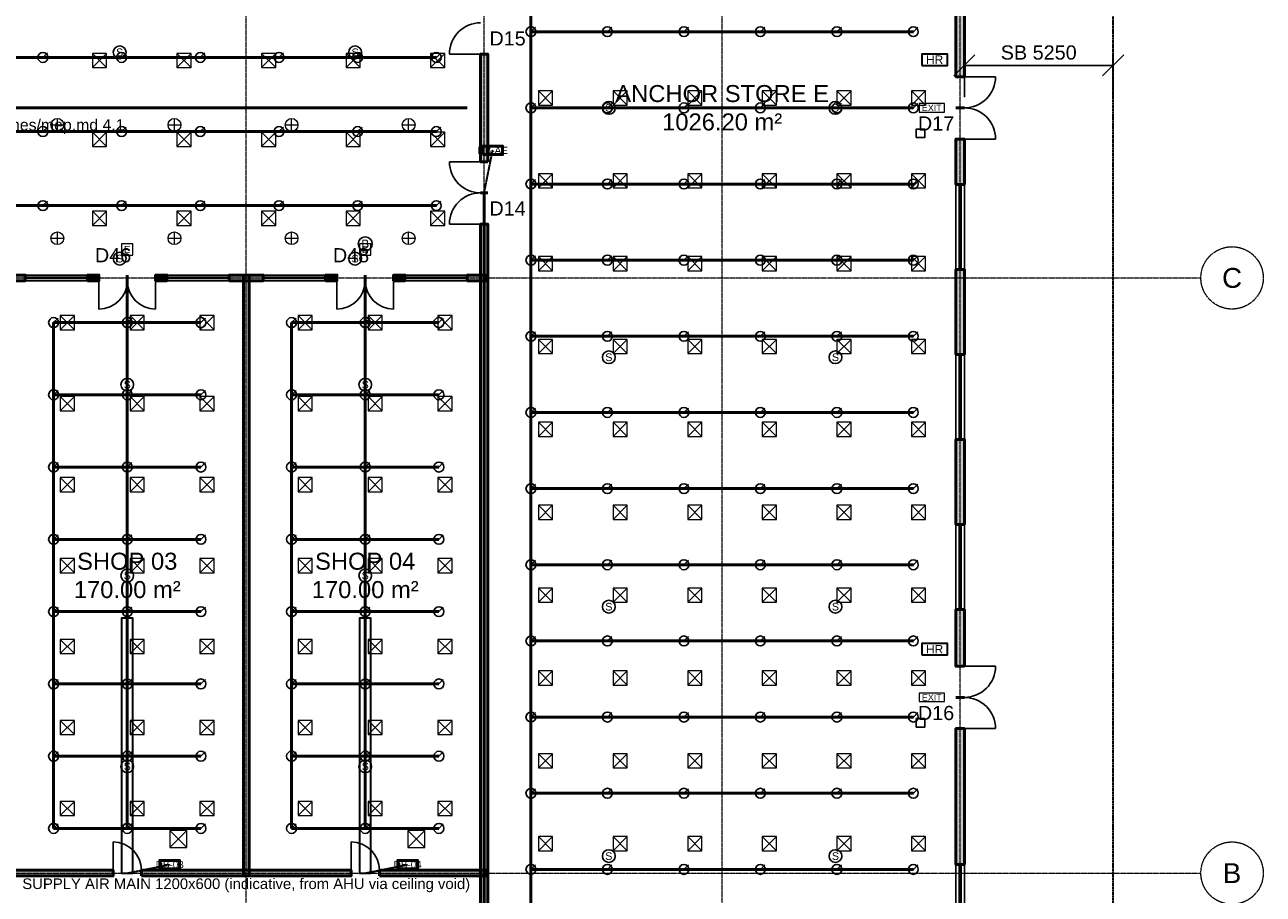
# Model space of a CAD drawing. Header units: millimetres. Extents: x -5300 to 125300, y -375 to 90375.
# Tile 9 of 10: x 81583 to 125300, y 19055 to 49731. Entities that reach past the tile are written whole.
import ezdxf
from ezdxf.enums import TextEntityAlignment as Align

# ---------------------------------------------------------------- set-up
doc = ezdxf.new("R2010")
doc.units = ezdxf.units.MM
for name, pattern in [('CENTER', [5.08, 3.175, -0.635, 0.635, -0.635]), ('DASHED', [1.524, 1.27, -0.254]), ('PHANTOM', [6.35, 3.175, -0.635, 0.635, -0.635, 0.635, -0.635])]:
    doc.linetypes.add(name, pattern=pattern)
for name, color, linetype, lineweight in [('A-EF_25_10-H-WallsHatch', 8, 'Continuous', 9), ('A-EF_25_10-M-Walls', 7, 'Continuous', 50), ('A-EF_25_30-M-Doors', 2, 'Continuous', 25), ('A-EF_25_30-M-Windows', 4, 'Continuous', 25), ('A-SL-T-SpaceNames', 7, 'Continuous', 18), ('A-ZZ-D-Dimensions', 1, 'Continuous', 18), ('A-ZZ-T-OpeningTags', 7, 'Continuous', 18), ('C-ZZ-M-SiteBoundary', 1, 'PHANTOM', 35), ('E-ANNO-TEXT', 52, 'Continuous', 18), ('E-DB', 6, 'Continuous', 50), ('E-FALM', 230, 'Continuous', 25), ('E-LITE', 2, 'Continuous', 18), ('E-LITE-EMER', 40, 'Continuous', 18), ('E-TRAY', 210, 'DASHED', 35), ('FP-ANNO-TEXT', 14, 'Continuous', 18), ('FP-HOSE', 20, 'Continuous', 35), ('FP-SPRK-HEAD', 1, 'Continuous', 25), ('FP-SPRK-PIPE', 12, 'Continuous', 50), ('M-ANNO-TEXT', 150, 'Continuous', 18), ('M-HVAC-RCG', 3, 'Continuous', 18), ('M-HVAC-SAD', 5, 'Continuous', 35), ('M-HVAC-SCD', 4, 'Continuous', 18), ('S-ZZ-M-Grid', 1, 'CENTER', 13)]:
    doc.layers.add(name, color=color, linetype=linetype, lineweight=lineweight)
doc.styles.add('UK-ARIAL', font='arial.ttf')
doc.dimstyles.new('UK-100', dxfattribs={"dimscale": 250, "dimtxt": 2, "dimasz": 1.5, "dimexe": 1.5, "dimexo": 1.5, "dimgap": 0.8, "dimtad": 1, "dimdec": 0, "dimdsep": 46, "dimtxsty": 'UK-ARIAL', "dimtsz": 1.5, "dimcen": 2.5, "dimclrd": 256, "dimclre": 256, "dimclrt": 256, "dimazin": 3, "dimtfac": 1, "dimtmove": 0, "dimatfit": 3})

msp = doc.modelspace()

# ---------------------------------------------------------------- hatches: boundary and pattern name
at = {"layer": 'A-EF_25_10-H-WallsHatch'}
for points in [[(114750, 47900), (114750, 53100), (114450, 53100), (114450, 47900)], [(97925, 44900), (97925, 48700), (97675, 48700), (97675, 44900)], [(114750, 44100), (114750, 45700), (114450, 45700), (114450, 44100)], [(97925, 15475), (97925, 42700), (97675, 42700), (97675, 15475)], [(114750, 38100), (114750, 41100), (114450, 41100), (114450, 38100)], [(80900, 40700), (81600, 40700), (81600, 40900), (80900, 40900)], [(83800, 40700), (84200, 40700), (84200, 40900), (83800, 40900)], [(86200, 40700), (86600, 40700), (86600, 40900), (86200, 40900)], [(88800, 40700), (90000, 40700), (90000, 40900), (88800, 40900)], [(89500, 19700), (89500, 40900), (89300, 40900), (89300, 19700)], [(92200, 40700), (92600, 40700), (92600, 40900), (92200, 40900)], [(94600, 40700), (95000, 40700), (95000, 40900), (94600, 40900)], [(97200, 40700), (97900, 40700), (97900, 40900), (97200, 40900)], [(114750, 32100), (114750, 35100), (114450, 35100), (114450, 32100)], [(114750, 27100), (114750, 29100), (114450, 29100), (114450, 27100)], [(114750, 20100), (114750, 24900), (114450, 24900), (114450, 20100)], [(80900, 19700), (84700, 19700), (84700, 19900), (80900, 19900)], [(85700, 19700), (93100, 19700), (93100, 19900), (85700, 19900)], [(94100, 19700), (97900, 19700), (97900, 19900), (94100, 19900)]]:
    msp.add_hatch(color=256, dxfattribs=at).paths.add_polyline_path(points)

# ---------------------------------------------------------------- linework, layer by layer
at = {"layer": 'A-EF_25_10-M-Walls'}
for p, q in [((97925, 48700), (97675, 48700)), ((114750, 47900), (114450, 47900)), ((114750, 46800), (114450, 46800)), ((114750, 46800), (114450, 46800)), ((114750, 45700), (114450, 45700)), ((97925, 44900), (97675, 44900)), ((97925, 43800), (97675, 43800)), ((97925, 43800), (97675, 43800)), ((114750, 44100), (114450, 44100)), ((97925, 42700), (97675, 42700)), ((114750, 41100), (114450, 41100)), ((81600, 40700), (81600, 40900)), ((83800, 40700), (83800, 40900)), ((84200, 40700), (84200, 40900)), ((85200, 40700), (85200, 40900)), ((85200, 40700), (85200, 40900)), ((86200, 40700), (86200, 40900)), ((86600, 40700), (86600, 40900)), ((88800, 40700), (88800, 40900)), ((90000, 40700), (90000, 40900)), ((92200, 40700), (92200, 40900)), ((92600, 40700), (92600, 40900)), ((93600, 40700), (93600, 40900)), ((93600, 40700), (93600, 40900)), ((94600, 40700), (94600, 40900)), ((95000, 40700), (95000, 40900)), ((97200, 40700), (97200, 40900)), ((114750, 38100), (114450, 38100)), ((114750, 35100), (114450, 35100)), ((114750, 32100), (114450, 32100)), ((114750, 29100), (114450, 29100)), ((114750, 27100), (114450, 27100)), ((114750, 26000), (114450, 26000)), ((114750, 26000), (114450, 26000)), ((114750, 24900), (114450, 24900)), ((84700, 19700), (84700, 19900)), ((85700, 19700), (85700, 19900)), ((93100, 19700), (93100, 19900)), ((94100, 19700), (94100, 19900)), ((114750, 20100), (114450, 20100))]:
    msp.add_line(p, q, dxfattribs=at)
for points in [[(114750, 47900), (114750, 53100), (114450, 53100), (114450, 47900)], [(97925, 44900), (97925, 48700), (97675, 48700), (97675, 44900)], [(114750, 44100), (114750, 45700), (114450, 45700), (114450, 44100)], [(97925, 15475), (97925, 42700), (97675, 42700), (97675, 15475)], [(114750, 38100), (114750, 41100), (114450, 41100), (114450, 38100)], [(80900, 40700), (81600, 40700), (81600, 40900), (80900, 40900)], [(83800, 40700), (84200, 40700), (84200, 40900), (83800, 40900)], [(86200, 40700), (86600, 40700), (86600, 40900), (86200, 40900)], [(88800, 40700), (90000, 40700), (90000, 40900), (88800, 40900)], [(89500, 19700), (89500, 40900), (89300, 40900), (89300, 19700)], [(92200, 40700), (92600, 40700), (92600, 40900), (92200, 40900)], [(94600, 40700), (95000, 40700), (95000, 40900), (94600, 40900)], [(97200, 40700), (97900, 40700), (97900, 40900), (97200, 40900)], [(114750, 32100), (114750, 35100), (114450, 35100), (114450, 32100)], [(114750, 27100), (114750, 29100), (114450, 29100), (114450, 27100)], [(114750, 20100), (114750, 24900), (114450, 24900), (114450, 20100)], [(80900, 19700), (84700, 19700), (84700, 19900), (80900, 19900)], [(85700, 19700), (93100, 19700), (93100, 19900), (85700, 19900)], [(94100, 19700), (97900, 19700), (97900, 19900), (94100, 19900)]]:
    msp.add_lwpolyline(points, close=True, dxfattribs=at)
at = {"layer": 'A-EF_25_30-M-Doors'}
for p, q in [((97675, 48700), (96575, 48700)), ((114750, 47900), (115850, 47900)), ((114750, 45700), (115850, 45700)), ((97675, 44900), (96575, 44900)), ((97675, 42700), (96575, 42700)), ((84200, 40700), (84200, 39700)), ((86200, 40700), (86200, 39700)), ((92600, 40700), (92600, 39700)), ((94600, 40700), (94600, 39700)), ((114750, 27100), (115850, 27100)), ((114750, 24900), (115850, 24900)), ((84700, 19900), (84700, 20900)), ((93100, 19900), (93100, 20900))]:
    msp.add_line(p, q, dxfattribs=at)
for centre, radius, start, end in [((97675, 48700), 1100, 90, 180), ((114750, 47900), 1100, -90, 0), ((114750, 45700), 1100, 0, 90), ((97675, 44900), 1100, 180, -90), ((97675, 42700), 1100, 90, 180), ((84200, 40700), 1000, -90, 0), ((86200, 40700), 1000, 180, -90), ((92600, 40700), 1000, -90, 0), ((94600, 40700), 1000, 180, -90), ((114750, 27100), 1100, -90, 0), ((114750, 24900), 1100, 0, 90), ((84700, 19900), 1000, 0, 90), ((93100, 19900), 1000, 0, 90)]:
    msp.add_arc(centre, radius, start, end, dxfattribs=at)
at = {"layer": 'A-EF_25_30-M-Windows'}
for p, q in [((114450, 41100), (114450, 44100)), ((114562.5, 41100), (114562.5, 44100)), ((114637.5, 41100), (114637.5, 44100)), ((114750, 41100), (114750, 44100)), ((81600, 40900), (83800, 40900)), ((81600, 40825), (83800, 40825)), ((81600, 40775), (83800, 40775)), ((81600, 40700), (83800, 40700)), ((86600, 40900), (88800, 40900)), ((86600, 40825), (88800, 40825)), ((86600, 40775), (88800, 40775)), ((86600, 40700), (88800, 40700)), ((90000, 40900), (92200, 40900)), ((90000, 40825), (92200, 40825)), ((90000, 40775), (92200, 40775)), ((90000, 40700), (92200, 40700)), ((95000, 40900), (97200, 40900)), ((95000, 40825), (97200, 40825)), ((95000, 40775), (97200, 40775)), ((95000, 40700), (97200, 40700)), ((114450, 35100), (114450, 38100)), ((114562.5, 35100), (114562.5, 38100)), ((114637.5, 35100), (114637.5, 38100)), ((114750, 35100), (114750, 38100)), ((114450, 29100), (114450, 32100)), ((114562.5, 29100), (114562.5, 32100)), ((114637.5, 29100), (114637.5, 32100)), ((114750, 29100), (114750, 32100)), ((114450, 17100), (114450, 20100)), ((114562.5, 17100), (114562.5, 20100)), ((114637.5, 17100), (114637.5, 20100)), ((114750, 17100), (114750, 20100))]:
    msp.add_line(p, q, dxfattribs=at)
at = {"layer": 'C-ZZ-M-SiteBoundary'}
msp.add_lwpolyline([(0, 0), (120000, 0), (120000, 90000), (0, 90000)], close=True, dxfattribs=at)
at = {"layer": 'E-DB'}
for points in [[(97750, 45150), (98450, 45150), (98450, 45450), (97750, 45450)], [(86350, 19950), (87050, 19950), (87050, 20250), (86350, 20250)], [(94750, 19950), (95450, 19950), (95450, 20250), (94750, 20250)]]:
    msp.add_lwpolyline(points, close=True, dxfattribs=at)
at = {"layer": 'E-FALM'}
for points in [[(113050, 45750), (113350, 45750), (113350, 46050), (113050, 46050)], [(113050, 24950), (113350, 24950), (113350, 25250), (113050, 25250)]]:
    msp.add_lwpolyline(points, close=True, dxfattribs=at)
for centre, radius in [((84933.3, 48760), 225), ((93244.4, 48760), 225), ((102200, 46800), 225), ((110200, 46800), 225), ((93600, 42000), 250), ((84933.3, 41480), 225), ((93244.4, 41480), 225), ((102200, 38000), 225), ((110200, 38000), 225), ((85200, 37033.3), 225), ((93600, 37033.3), 225), ((85200, 30300), 225), ((93600, 30300), 225), ((102200, 29200), 225), ((110200, 29200), 225), ((85200, 23566.7), 225), ((93600, 23566.7), 225), ((102200, 20400), 225), ((110200, 20400), 225)]:
    msp.add_circle(centre, radius, dxfattribs=at)
at = {"layer": 'E-LITE'}
for p, q in [((82733.3, 45975), (82733.3, 46425)), ((86866.7, 45975), (86866.7, 46425)), ((91000, 45975), (91000, 46425)), ((95133.3, 45975), (95133.3, 46425)), ((82508.3, 46200), (82958.3, 46200)), ((86641.7, 46200), (87091.7, 46200)), ((90775, 46200), (91225, 46200)), ((94908.3, 46200), (95358.3, 46200)), ((82733.3, 41975), (82733.3, 42425)), ((86866.7, 41975), (86866.7, 42425)), ((91000, 41975), (91000, 42425)), ((95133.3, 41975), (95133.3, 42425)), ((82508.3, 42200), (82958.3, 42200)), ((86641.7, 42200), (87091.7, 42200)), ((90775, 42200), (91225, 42200)), ((94908.3, 42200), (95358.3, 42200))]:
    msp.add_line(p, q, dxfattribs=at)
at = {"layer": 'E-LITE', "const_width": 100}
for points in [[(82500, 19700), (83700, 19700)], [(86700, 19700), (87900, 19700)], [(90900, 19700), (92100, 19700)], [(95100, 19700), (96300, 19700)]]:
    msp.add_lwpolyline(points, dxfattribs=at)
at = {"layer": 'E-LITE'}
for centre in [(82733.3, 46200), (86866.7, 46200), (91000, 46200), (95133.3, 46200), (82733.3, 42200), (86866.7, 42200), (91000, 42200), (95133.3, 42200)]:
    msp.add_circle(centre, 225, dxfattribs=at)
at = {"layer": 'E-LITE-EMER'}
for points in [[(113150, 46650), (114050, 46650), (114050, 46950), (113150, 46950)], [(85000, 41600), (85400, 41600), (85400, 42000), (85000, 42000)], [(93400, 41600), (93800, 41600), (93800, 42000), (93400, 42000)], [(113150, 25850), (114050, 25850), (114050, 26150), (113150, 26150)]]:
    msp.add_lwpolyline(points, close=True, dxfattribs=at)
at = {"layer": 'E-TRAY'}
for p, q in [((97800, 43800), (98100, 45300)), ((85200, 19800), (86700, 20100)), ((93600, 19800), (95100, 20100))]:
    msp.add_line(p, q, dxfattribs=at)
at = {"layer": 'FP-HOSE'}
for points in [[(113250, 48300), (114150, 48300), (114150, 48700), (113250, 48700)], [(113250, 27500), (114150, 27500), (114150, 27900), (113250, 27900)]]:
    msp.add_lwpolyline(points, close=True, dxfattribs=at)
at = {"layer": 'FP-SPRK-HEAD'}
for p, q in [((99450, 49487), (99607.5, 49644.5)), ((102150, 49487), (102307.5, 49644.5)), ((104850, 49487), (105007.5, 49644.5)), ((107550, 49487), (107707.5, 49644.5)), ((110250, 49487), (110407.5, 49644.5)), ((112950, 49487), (113107.5, 49644.5)), ((82222.2, 48578.6), (82379.7, 48736.1)), ((85000, 48578.6), (85157.5, 48736.1)), ((87777.8, 48578.6), (87935.3, 48736.1)), ((90555.6, 48578.6), (90713.1, 48736.1)), ((93333.3, 48578.6), (93490.8, 48736.1)), ((96111.1, 48578.6), (96268.6, 48736.1)), ((99450, 46800), (99607.5, 46957.5)), ((102150, 46800), (102307.5, 46957.5)), ((104850, 46800), (105007.5, 46957.5)), ((107550, 46800), (107707.5, 46957.5)), ((110250, 46800), (110407.5, 46957.5)), ((112950, 46800), (113107.5, 46957.5)), ((82222.2, 45964.3), (82379.7, 46121.8)), ((85000, 45964.3), (85157.5, 46121.8)), ((87777.8, 45964.3), (87935.3, 46121.8)), ((90555.6, 45964.3), (90713.1, 46121.8)), ((93333.3, 45964.3), (93490.8, 46121.8)), ((96111.1, 45964.3), (96268.6, 46121.8)), ((99450, 44113), (99607.5, 44270.5)), ((102150, 44113), (102307.5, 44270.5)), ((104850, 44113), (105007.5, 44270.5)), ((107550, 44113), (107707.5, 44270.5)), ((110250, 44113), (110407.5, 44270.5)), ((112950, 44113), (113107.5, 44270.5)), ((82222.2, 43350), (82379.7, 43507.5)), ((85000, 43350), (85157.5, 43507.5)), ((87777.8, 43350), (87935.3, 43507.5)), ((90555.6, 43350), (90713.1, 43507.5)), ((93333.3, 43350), (93490.8, 43507.5)), ((96111.1, 43350), (96268.6, 43507.5)), ((99450, 41426.1), (99607.5, 41583.6)), ((102150, 41426.1), (102307.5, 41583.6)), ((104850, 41426.1), (105007.5, 41583.6)), ((107550, 41426.1), (107707.5, 41583.6)), ((110250, 41426.1), (110407.5, 41583.6)), ((112950, 41426.1), (113107.5, 41583.6)), ((82600, 39225), (82757.5, 39382.5)), ((85200, 39225), (85357.5, 39382.5)), ((87800, 39225), (87957.5, 39382.5)), ((91000, 39225), (91157.5, 39382.5)), ((93600, 39225), (93757.5, 39382.5)), ((96200, 39225), (96357.5, 39382.5)), ((99450, 38739.1), (99607.5, 38896.6)), ((102150, 38739.1), (102307.5, 38896.6)), ((104850, 38739.1), (105007.5, 38896.6)), ((107550, 38739.1), (107707.5, 38896.6)), ((110250, 38739.1), (110407.5, 38896.6)), ((112950, 38739.1), (113107.5, 38896.6)), ((82600, 36675), (82757.5, 36832.5)), ((85200, 36675), (85357.5, 36832.5)), ((87800, 36675), (87957.5, 36832.5)), ((91000, 36675), (91157.5, 36832.5)), ((93600, 36675), (93757.5, 36832.5)), ((96200, 36675), (96357.5, 36832.5)), ((99450, 36052.2), (99607.5, 36209.7)), ((102150, 36052.2), (102307.5, 36209.7)), ((104850, 36052.2), (105007.5, 36209.7)), ((107550, 36052.2), (107707.5, 36209.7)), ((110250, 36052.2), (110407.5, 36209.7)), ((112950, 36052.2), (113107.5, 36209.7)), ((82600, 34125), (82757.5, 34282.5)), ((85200, 34125), (85357.5, 34282.5)), ((87800, 34125), (87957.5, 34282.5)), ((91000, 34125), (91157.5, 34282.5)), ((93600, 34125), (93757.5, 34282.5)), ((96200, 34125), (96357.5, 34282.5)), ((99450, 33365.2), (99607.5, 33522.7)), ((102150, 33365.2), (102307.5, 33522.7)), ((104850, 33365.2), (105007.5, 33522.7)), ((107550, 33365.2), (107707.5, 33522.7)), ((110250, 33365.2), (110407.5, 33522.7)), ((112950, 33365.2), (113107.5, 33522.7)), ((82600, 31575), (82757.5, 31732.5)), ((85200, 31575), (85357.5, 31732.5)), ((87800, 31575), (87957.5, 31732.5)), ((91000, 31575), (91157.5, 31732.5)), ((93600, 31575), (93757.5, 31732.5)), ((96200, 31575), (96357.5, 31732.5)), ((99450, 30678.3), (99607.5, 30835.8)), ((102150, 30678.3), (102307.5, 30835.8)), ((104850, 30678.3), (105007.5, 30835.8)), ((107550, 30678.3), (107707.5, 30835.8)), ((110250, 30678.3), (110407.5, 30835.8)), ((112950, 30678.3), (113107.5, 30835.8)), ((82600, 29025), (82757.5, 29182.5)), ((85200, 29025), (85357.5, 29182.5)), ((87800, 29025), (87957.5, 29182.5)), ((91000, 29025), (91157.5, 29182.5)), ((93600, 29025), (93757.5, 29182.5)), ((96200, 29025), (96357.5, 29182.5)), ((99450, 27991.3), (99607.5, 28148.8)), ((102150, 27991.3), (102307.5, 28148.8)), ((104850, 27991.3), (105007.5, 28148.8)), ((107550, 27991.3), (107707.5, 28148.8)), ((110250, 27991.3), (110407.5, 28148.8)), ((112950, 27991.3), (113107.5, 28148.8)), ((82600, 26475), (82757.5, 26632.5)), ((85200, 26475), (85357.5, 26632.5)), ((87800, 26475), (87957.5, 26632.5)), ((91000, 26475), (91157.5, 26632.5)), ((93600, 26475), (93757.5, 26632.5)), ((96200, 26475), (96357.5, 26632.5)), ((99450, 25304.3), (99607.5, 25461.8)), ((102150, 25304.3), (102307.5, 25461.8)), ((104850, 25304.3), (105007.5, 25461.8)), ((107550, 25304.3), (107707.5, 25461.8)), ((110250, 25304.3), (110407.5, 25461.8)), ((112950, 25304.3), (113107.5, 25461.8)), ((82600, 23925), (82757.5, 24082.5)), ((85200, 23925), (85357.5, 24082.5)), ((87800, 23925), (87957.5, 24082.5)), ((91000, 23925), (91157.5, 24082.5)), ((93600, 23925), (93757.5, 24082.5)), ((96200, 23925), (96357.5, 24082.5)), ((99450, 22617.4), (99607.5, 22774.9)), ((102150, 22617.4), (102307.5, 22774.9)), ((104850, 22617.4), (105007.5, 22774.9)), ((107550, 22617.4), (107707.5, 22774.9)), ((110250, 22617.4), (110407.5, 22774.9)), ((112950, 22617.4), (113107.5, 22774.9)), ((82600, 21375), (82757.5, 21532.5)), ((85200, 21375), (85357.5, 21532.5)), ((87800, 21375), (87957.5, 21532.5)), ((91000, 21375), (91157.5, 21532.5)), ((93600, 21375), (93757.5, 21532.5)), ((96200, 21375), (96357.5, 21532.5)), ((99450, 19930.4), (99607.5, 20087.9)), ((102150, 19930.4), (102307.5, 20087.9)), ((104850, 19930.4), (105007.5, 20087.9)), ((107550, 19930.4), (107707.5, 20087.9)), ((110250, 19930.4), (110407.5, 20087.9)), ((112950, 19930.4), (113107.5, 20087.9))]:
    msp.add_line(p, q, dxfattribs=at)
for centre in [(99450, 49487), (102150, 49487), (104850, 49487), (107550, 49487), (110250, 49487), (112950, 49487), (82222.2, 48578.6), (85000, 48578.6), (87777.8, 48578.6), (90555.6, 48578.6), (93333.3, 48578.6), (96111.1, 48578.6), (99450, 46800), (102150, 46800), (104850, 46800), (107550, 46800), (110250, 46800), (112950, 46800), (82222.2, 45964.3), (85000, 45964.3), (87777.8, 45964.3), (90555.6, 45964.3), (93333.3, 45964.3), (96111.1, 45964.3), (99450, 44113), (102150, 44113), (104850, 44113), (107550, 44113), (110250, 44113), (112950, 44113), (82222.2, 43350), (85000, 43350), (87777.8, 43350), (90555.6, 43350), (93333.3, 43350), (96111.1, 43350), (99450, 41426.1), (102150, 41426.1), (104850, 41426.1), (107550, 41426.1), (110250, 41426.1), (112950, 41426.1), (82600, 39225), (85200, 39225), (87800, 39225), (91000, 39225), (93600, 39225), (96200, 39225), (99450, 38739.1), (102150, 38739.1), (104850, 38739.1), (107550, 38739.1), (110250, 38739.1), (112950, 38739.1), (82600, 36675), (85200, 36675), (87800, 36675), (91000, 36675), (93600, 36675), (96200, 36675), (99450, 36052.2), (102150, 36052.2), (104850, 36052.2), (107550, 36052.2), (110250, 36052.2), (112950, 36052.2), (82600, 34125), (85200, 34125), (87800, 34125), (91000, 34125), (93600, 34125), (96200, 34125), (99450, 33365.2), (102150, 33365.2), (104850, 33365.2), (107550, 33365.2), (110250, 33365.2), (112950, 33365.2), (82600, 31575), (85200, 31575), (87800, 31575), (91000, 31575), (93600, 31575), (96200, 31575), (99450, 30678.3), (102150, 30678.3), (104850, 30678.3), (107550, 30678.3), (110250, 30678.3), (112950, 30678.3), (82600, 29025), (85200, 29025), (87800, 29025), (91000, 29025), (93600, 29025), (96200, 29025), (99450, 27991.3), (102150, 27991.3), (104850, 27991.3), (107550, 27991.3), (110250, 27991.3), (112950, 27991.3), (82600, 26475), (85200, 26475), (87800, 26475), (91000, 26475), (93600, 26475), (96200, 26475), (99450, 25304.3), (102150, 25304.3), (104850, 25304.3), (107550, 25304.3), (110250, 25304.3), (112950, 25304.3), (82600, 23925), (85200, 23925), (87800, 23925), (91000, 23925), (93600, 23925), (96200, 23925), (99450, 22617.4), (102150, 22617.4), (104850, 22617.4), (107550, 22617.4), (110250, 22617.4), (112950, 22617.4), (82600, 21375), (85200, 21375), (87800, 21375), (91000, 21375), (93600, 21375), (96200, 21375), (99450, 19930.4), (102150, 19930.4), (104850, 19930.4), (107550, 19930.4), (110250, 19930.4), (112950, 19930.4)]:
    msp.add_circle(centre, 175, dxfattribs=at)
at = {"layer": 'FP-SPRK-PIPE'}
for p, q in [((99450, 49487), (99450, 52173.9)), ((99450, 49487), (102150, 49487)), ((99450, 46800), (99450, 49487)), ((102150, 49487), (104850, 49487)), ((104850, 49487), (107550, 49487)), ((107550, 49487), (110250, 49487)), ((110250, 49487), (112950, 49487)), ((79444.4, 48578.6), (82222.2, 48578.6)), ((82222.2, 48578.6), (85000, 48578.6)), ((85000, 48578.6), (87777.8, 48578.6)), ((87777.8, 48578.6), (90555.6, 48578.6)), ((90555.6, 48578.6), (93333.3, 48578.6)), ((93333.3, 48578.6), (96111.1, 48578.6)), ((22800, 46800), (97200, 46800)), ((99450, 46800), (102150, 46800)), ((99450, 44113), (99450, 46800)), ((102150, 46800), (104850, 46800)), ((104850, 46800), (107550, 46800)), ((107550, 46800), (110250, 46800)), ((110250, 46800), (112950, 46800)), ((79444.4, 45964.3), (82222.2, 45964.3)), ((82222.2, 45964.3), (85000, 45964.3)), ((85000, 45964.3), (87777.8, 45964.3)), ((87777.8, 45964.3), (90555.6, 45964.3)), ((90555.6, 45964.3), (93333.3, 45964.3)), ((93333.3, 45964.3), (96111.1, 45964.3)), ((97800, 17243.5), (97800, 43800)), ((99450, 44113), (102150, 44113)), ((99450, 41426.1), (99450, 44113)), ((102150, 44113), (104850, 44113)), ((104850, 44113), (107550, 44113)), ((107550, 44113), (110250, 44113)), ((110250, 44113), (112950, 44113)), ((79444.4, 43350), (82222.2, 43350)), ((82222.2, 43350), (85000, 43350)), ((85000, 43350), (87777.8, 43350)), ((87777.8, 43350), (90555.6, 43350)), ((90555.6, 43350), (93333.3, 43350)), ((93333.3, 43350), (96111.1, 43350)), ((99450, 41426.1), (102150, 41426.1)), ((99450, 38739.1), (99450, 41426.1)), ((102150, 41426.1), (104850, 41426.1)), ((104850, 41426.1), (107550, 41426.1)), ((107550, 41426.1), (110250, 41426.1)), ((110250, 41426.1), (112950, 41426.1)), ((85200, 21375), (85200, 40800)), ((93600, 21375), (93600, 40800)), ((82600, 39225), (85200, 39225)), ((82600, 36675), (82600, 39225)), ((85200, 39225), (87800, 39225)), ((91000, 39225), (93600, 39225)), ((91000, 36675), (91000, 39225)), ((93600, 39225), (96200, 39225)), ((99450, 38739.1), (102150, 38739.1)), ((99450, 36052.2), (99450, 38739.1)), ((102150, 38739.1), (104850, 38739.1)), ((104850, 38739.1), (107550, 38739.1)), ((107550, 38739.1), (110250, 38739.1)), ((110250, 38739.1), (112950, 38739.1)), ((82600, 36675), (85200, 36675)), ((82600, 34125), (82600, 36675)), ((85200, 36675), (87800, 36675)), ((91000, 36675), (93600, 36675)), ((91000, 34125), (91000, 36675)), ((93600, 36675), (96200, 36675)), ((99450, 36052.2), (102150, 36052.2)), ((99450, 33365.2), (99450, 36052.2)), ((102150, 36052.2), (104850, 36052.2)), ((104850, 36052.2), (107550, 36052.2)), ((107550, 36052.2), (110250, 36052.2)), ((110250, 36052.2), (112950, 36052.2)), ((82600, 34125), (85200, 34125)), ((82600, 31575), (82600, 34125)), ((85200, 34125), (87800, 34125)), ((91000, 34125), (93600, 34125)), ((91000, 31575), (91000, 34125)), ((93600, 34125), (96200, 34125)), ((99450, 33365.2), (102150, 33365.2)), ((99450, 30678.3), (99450, 33365.2)), ((102150, 33365.2), (104850, 33365.2)), ((104850, 33365.2), (107550, 33365.2)), ((107550, 33365.2), (110250, 33365.2)), ((110250, 33365.2), (112950, 33365.2)), ((82600, 31575), (85200, 31575)), ((82600, 29025), (82600, 31575)), ((85200, 31575), (87800, 31575)), ((91000, 31575), (93600, 31575)), ((91000, 29025), (91000, 31575)), ((93600, 31575), (96200, 31575)), ((99450, 30678.3), (102150, 30678.3)), ((99450, 27991.3), (99450, 30678.3)), ((102150, 30678.3), (104850, 30678.3)), ((104850, 30678.3), (107550, 30678.3)), ((107550, 30678.3), (110250, 30678.3)), ((110250, 30678.3), (112950, 30678.3)), ((82600, 29025), (85200, 29025)), ((82600, 26475), (82600, 29025)), ((85200, 29025), (87800, 29025)), ((91000, 29025), (93600, 29025)), ((91000, 26475), (91000, 29025)), ((93600, 29025), (96200, 29025)), ((99450, 27991.3), (102150, 27991.3)), ((99450, 25304.3), (99450, 27991.3)), ((102150, 27991.3), (104850, 27991.3)), ((104850, 27991.3), (107550, 27991.3)), ((107550, 27991.3), (110250, 27991.3)), ((110250, 27991.3), (112950, 27991.3)), ((82600, 26475), (85200, 26475)), ((82600, 23925), (82600, 26475)), ((85200, 26475), (87800, 26475)), ((91000, 26475), (93600, 26475)), ((91000, 23925), (91000, 26475)), ((93600, 26475), (96200, 26475)), ((99450, 25304.3), (102150, 25304.3)), ((99450, 22617.4), (99450, 25304.3)), ((102150, 25304.3), (104850, 25304.3)), ((104850, 25304.3), (107550, 25304.3)), ((107550, 25304.3), (110250, 25304.3)), ((110250, 25304.3), (112950, 25304.3)), ((82600, 23925), (85200, 23925)), ((82600, 21375), (82600, 23925)), ((85200, 23925), (87800, 23925)), ((91000, 23925), (93600, 23925)), ((91000, 21375), (91000, 23925)), ((93600, 23925), (96200, 23925)), ((99450, 22617.4), (102150, 22617.4)), ((99450, 19930.4), (99450, 22617.4)), ((102150, 22617.4), (104850, 22617.4)), ((104850, 22617.4), (107550, 22617.4)), ((107550, 22617.4), (110250, 22617.4)), ((110250, 22617.4), (112950, 22617.4)), ((82600, 21375), (85200, 21375)), ((82600, 21375), (85200, 21375)), ((85200, 21375), (87800, 21375)), ((91000, 21375), (93600, 21375)), ((91000, 21375), (93600, 21375)), ((93600, 21375), (96200, 21375)), ((99450, 19930.4), (102150, 19930.4)), ((99450, 17243.5), (99450, 19930.4)), ((102150, 19930.4), (104850, 19930.4)), ((104850, 19930.4), (107550, 19930.4)), ((107550, 19930.4), (110250, 19930.4)), ((110250, 19930.4), (112950, 19930.4))]:
    msp.add_line(p, q, dxfattribs=at)
at = {"layer": 'M-HVAC-RCG'}
for p, q in [((86700, 20700), (87300, 21300)), ((86700, 21300), (87300, 20700)), ((95100, 20700), (95700, 21300)), ((95100, 21300), (95700, 20700))]:
    msp.add_line(p, q, dxfattribs=at)
for points in [[(86700, 20700), (87300, 20700), (87300, 21300), (86700, 21300)], [(95100, 20700), (95700, 20700), (95700, 21300), (95100, 21300)]]:
    msp.add_lwpolyline(points, close=True, dxfattribs=at)
at = {"layer": 'M-HVAC-SAD'}
for points in [[(85000, 19800), (85400, 19800), (85400, 28800), (85000, 28800)], [(93400, 19800), (93800, 19800), (93800, 28800), (93400, 28800)]]:
    msp.add_lwpolyline(points, close=True, dxfattribs=at)
at = {"layer": 'M-HVAC-SCD'}
for p, q in [((83972, 48223.1), (84472, 48723.1)), ((83972, 48723.1), (84472, 48223.1)), ((86956, 48223.1), (87456, 48723.1)), ((86956, 48723.1), (87456, 48223.1)), ((89940, 48223.1), (90440, 48723.1)), ((89940, 48723.1), (90440, 48223.1)), ((92924, 48223.1), (93424, 48723.1)), ((92924, 48723.1), (93424, 48223.1)), ((95908, 48223.1), (96408, 48723.1)), ((95908, 48723.1), (96408, 48223.1)), ((99716.7, 46900), (100216.7, 47400)), ((99716.7, 47400), (100216.7, 46900)), ((102350, 46900), (102850, 47400)), ((102350, 47400), (102850, 46900)), ((104983.3, 46900), (105483.3, 47400)), ((104983.3, 47400), (105483.3, 46900)), ((107616.7, 46900), (108116.7, 47400)), ((107616.7, 47400), (108116.7, 46900)), ((110250, 46900), (110750, 47400)), ((110250, 47400), (110750, 46900)), ((112883.3, 46900), (113383.3, 47400)), ((112883.3, 47400), (113383.3, 46900)), ((83972, 45438.5), (84472, 45938.5)), ((83972, 45938.5), (84472, 45438.5)), ((86956, 45438.5), (87456, 45938.5)), ((86956, 45938.5), (87456, 45438.5)), ((89940, 45438.5), (90440, 45938.5)), ((89940, 45938.5), (90440, 45438.5)), ((92924, 45438.5), (93424, 45938.5)), ((92924, 45938.5), (93424, 45438.5)), ((95908, 45438.5), (96408, 45938.5)), ((95908, 45938.5), (96408, 45438.5)), ((99716.7, 43976.2), (100216.7, 44476.2)), ((99716.7, 44476.2), (100216.7, 43976.2)), ((102350, 43976.2), (102850, 44476.2)), ((102350, 44476.2), (102850, 43976.2)), ((104983.3, 43976.2), (105483.3, 44476.2)), ((104983.3, 44476.2), (105483.3, 43976.2)), ((107616.7, 43976.2), (108116.7, 44476.2)), ((107616.7, 44476.2), (108116.7, 43976.2)), ((110250, 43976.2), (110750, 44476.2)), ((110250, 44476.2), (110750, 43976.2)), ((112883.3, 43976.2), (113383.3, 44476.2)), ((112883.3, 44476.2), (113383.3, 43976.2)), ((83972, 42653.8), (84472, 43153.8)), ((83972, 43153.8), (84472, 42653.8)), ((86956, 42653.8), (87456, 43153.8)), ((86956, 43153.8), (87456, 42653.8)), ((89940, 42653.8), (90440, 43153.8)), ((89940, 43153.8), (90440, 42653.8)), ((92924, 42653.8), (93424, 43153.8)), ((92924, 43153.8), (93424, 42653.8)), ((95908, 42653.8), (96408, 43153.8)), ((95908, 43153.8), (96408, 42653.8)), ((99716.7, 41052.4), (100216.7, 41552.4)), ((99716.7, 41552.4), (100216.7, 41052.4)), ((102350, 41052.4), (102850, 41552.4)), ((102350, 41552.4), (102850, 41052.4)), ((104983.3, 41052.4), (105483.3, 41552.4)), ((104983.3, 41552.4), (105483.3, 41052.4)), ((107616.7, 41052.4), (108116.7, 41552.4)), ((107616.7, 41552.4), (108116.7, 41052.4)), ((110250, 41052.4), (110750, 41552.4)), ((110250, 41552.4), (110750, 41052.4)), ((112883.3, 41052.4), (113383.3, 41552.4)), ((112883.3, 41552.4), (113383.3, 41052.4)), ((82833.3, 38971.4), (83333.3, 39471.4)), ((82833.3, 39471.4), (83333.3, 38971.4)), ((85300, 38971.4), (85800, 39471.4)), ((85300, 39471.4), (85800, 38971.4)), ((87766.7, 38971.4), (88266.7, 39471.4)), ((87766.7, 39471.4), (88266.7, 38971.4)), ((91233.3, 38971.4), (91733.3, 39471.4)), ((91233.3, 39471.4), (91733.3, 38971.4)), ((93700, 38971.4), (94200, 39471.4)), ((93700, 39471.4), (94200, 38971.4)), ((96166.7, 38971.4), (96666.7, 39471.4)), ((96166.7, 39471.4), (96666.7, 38971.4)), ((99716.7, 38128.6), (100216.7, 38628.6)), ((99716.7, 38628.6), (100216.7, 38128.6)), ((102350, 38128.6), (102850, 38628.6)), ((102350, 38628.6), (102850, 38128.6)), ((104983.3, 38128.6), (105483.3, 38628.6)), ((104983.3, 38628.6), (105483.3, 38128.6)), ((107616.7, 38128.6), (108116.7, 38628.6)), ((107616.7, 38628.6), (108116.7, 38128.6)), ((110250, 38128.6), (110750, 38628.6)), ((110250, 38628.6), (110750, 38128.6)), ((112883.3, 38128.6), (113383.3, 38628.6)), ((112883.3, 38628.6), (113383.3, 38128.6)), ((82833.3, 36114.3), (83333.3, 36614.3)), ((82833.3, 36614.3), (83333.3, 36114.3)), ((85300, 36114.3), (85800, 36614.3)), ((85300, 36614.3), (85800, 36114.3)), ((87766.7, 36114.3), (88266.7, 36614.3)), ((87766.7, 36614.3), (88266.7, 36114.3)), ((91233.3, 36114.3), (91733.3, 36614.3)), ((91233.3, 36614.3), (91733.3, 36114.3)), ((93700, 36114.3), (94200, 36614.3)), ((93700, 36614.3), (94200, 36114.3)), ((96166.7, 36114.3), (96666.7, 36614.3)), ((96166.7, 36614.3), (96666.7, 36114.3)), ((99716.7, 35204.8), (100216.7, 35704.8)), ((99716.7, 35704.8), (100216.7, 35204.8)), ((102350, 35204.8), (102850, 35704.8)), ((102350, 35704.8), (102850, 35204.8)), ((104983.3, 35204.8), (105483.3, 35704.8)), ((104983.3, 35704.8), (105483.3, 35204.8)), ((107616.7, 35204.8), (108116.7, 35704.8)), ((107616.7, 35704.8), (108116.7, 35204.8)), ((110250, 35204.8), (110750, 35704.8)), ((110250, 35704.8), (110750, 35204.8)), ((112883.3, 35204.8), (113383.3, 35704.8)), ((112883.3, 35704.8), (113383.3, 35204.8)), ((82833.3, 33257.1), (83333.3, 33757.1)), ((82833.3, 33757.1), (83333.3, 33257.1)), ((85300, 33257.1), (85800, 33757.1)), ((85300, 33757.1), (85800, 33257.1)), ((87766.7, 33257.1), (88266.7, 33757.1)), ((87766.7, 33757.1), (88266.7, 33257.1)), ((91233.3, 33257.1), (91733.3, 33757.1)), ((91233.3, 33757.1), (91733.3, 33257.1)), ((93700, 33257.1), (94200, 33757.1)), ((93700, 33757.1), (94200, 33257.1)), ((96166.7, 33257.1), (96666.7, 33757.1)), ((96166.7, 33757.1), (96666.7, 33257.1)), ((99716.7, 32281), (100216.7, 32781)), ((99716.7, 32781), (100216.7, 32281)), ((102350, 32281), (102850, 32781)), ((102350, 32781), (102850, 32281)), ((104983.3, 32281), (105483.3, 32781)), ((104983.3, 32781), (105483.3, 32281)), ((107616.7, 32281), (108116.7, 32781)), ((107616.7, 32781), (108116.7, 32281)), ((110250, 32281), (110750, 32781)), ((110250, 32781), (110750, 32281)), ((112883.3, 32281), (113383.3, 32781)), ((112883.3, 32781), (113383.3, 32281)), ((82833.3, 30400), (83333.3, 30900)), ((82833.3, 30900), (83333.3, 30400)), ((85300, 30400), (85800, 30900)), ((85300, 30900), (85800, 30400)), ((87766.7, 30400), (88266.7, 30900)), ((87766.7, 30900), (88266.7, 30400)), ((91233.3, 30400), (91733.3, 30900)), ((91233.3, 30900), (91733.3, 30400)), ((93700, 30400), (94200, 30900)), ((93700, 30900), (94200, 30400)), ((96166.7, 30400), (96666.7, 30900)), ((96166.7, 30900), (96666.7, 30400)), ((99716.7, 29357.1), (100216.7, 29857.1)), ((99716.7, 29857.1), (100216.7, 29357.1)), ((102350, 29357.1), (102850, 29857.1)), ((102350, 29857.1), (102850, 29357.1)), ((104983.3, 29357.1), (105483.3, 29857.1)), ((104983.3, 29857.1), (105483.3, 29357.1)), ((107616.7, 29357.1), (108116.7, 29857.1)), ((107616.7, 29857.1), (108116.7, 29357.1)), ((110250, 29357.1), (110750, 29857.1)), ((110250, 29857.1), (110750, 29357.1)), ((112883.3, 29357.1), (113383.3, 29857.1)), ((112883.3, 29857.1), (113383.3, 29357.1)), ((82833.3, 27542.9), (83333.3, 28042.9)), ((82833.3, 28042.9), (83333.3, 27542.9)), ((85300, 27542.9), (85800, 28042.9)), ((85300, 28042.9), (85800, 27542.9)), ((87766.7, 27542.9), (88266.7, 28042.9)), ((87766.7, 28042.9), (88266.7, 27542.9)), ((91233.3, 27542.9), (91733.3, 28042.9)), ((91233.3, 28042.9), (91733.3, 27542.9)), ((93700, 27542.9), (94200, 28042.9)), ((93700, 28042.9), (94200, 27542.9)), ((96166.7, 27542.9), (96666.7, 28042.9)), ((96166.7, 28042.9), (96666.7, 27542.9)), ((99716.7, 26433.3), (100216.7, 26933.3)), ((99716.7, 26933.3), (100216.7, 26433.3)), ((102350, 26433.3), (102850, 26933.3)), ((102350, 26933.3), (102850, 26433.3)), ((104983.3, 26433.3), (105483.3, 26933.3)), ((104983.3, 26933.3), (105483.3, 26433.3)), ((107616.7, 26433.3), (108116.7, 26933.3)), ((107616.7, 26933.3), (108116.7, 26433.3)), ((110250, 26433.3), (110750, 26933.3)), ((110250, 26933.3), (110750, 26433.3)), ((112883.3, 26433.3), (113383.3, 26933.3)), ((112883.3, 26933.3), (113383.3, 26433.3)), ((82833.3, 24685.7), (83333.3, 25185.7)), ((82833.3, 25185.7), (83333.3, 24685.7)), ((85300, 24685.7), (85800, 25185.7)), ((85300, 25185.7), (85800, 24685.7)), ((87766.7, 24685.7), (88266.7, 25185.7)), ((87766.7, 25185.7), (88266.7, 24685.7)), ((91233.3, 24685.7), (91733.3, 25185.7)), ((91233.3, 25185.7), (91733.3, 24685.7)), ((93700, 24685.7), (94200, 25185.7)), ((93700, 25185.7), (94200, 24685.7)), ((96166.7, 24685.7), (96666.7, 25185.7)), ((96166.7, 25185.7), (96666.7, 24685.7)), ((99716.7, 23509.5), (100216.7, 24009.5)), ((99716.7, 24009.5), (100216.7, 23509.5)), ((102350, 23509.5), (102850, 24009.5)), ((102350, 24009.5), (102850, 23509.5)), ((104983.3, 23509.5), (105483.3, 24009.5)), ((104983.3, 24009.5), (105483.3, 23509.5)), ((107616.7, 23509.5), (108116.7, 24009.5)), ((107616.7, 24009.5), (108116.7, 23509.5)), ((110250, 23509.5), (110750, 24009.5)), ((110250, 24009.5), (110750, 23509.5)), ((112883.3, 23509.5), (113383.3, 24009.5)), ((112883.3, 24009.5), (113383.3, 23509.5)), ((82833.3, 21828.6), (83333.3, 22328.6)), ((82833.3, 22328.6), (83333.3, 21828.6)), ((85300, 21828.6), (85800, 22328.6)), ((85300, 22328.6), (85800, 21828.6)), ((87766.7, 21828.6), (88266.7, 22328.6)), ((87766.7, 22328.6), (88266.7, 21828.6)), ((91233.3, 21828.6), (91733.3, 22328.6)), ((91233.3, 22328.6), (91733.3, 21828.6)), ((93700, 21828.6), (94200, 22328.6)), ((93700, 22328.6), (94200, 21828.6)), ((96166.7, 21828.6), (96666.7, 22328.6)), ((96166.7, 22328.6), (96666.7, 21828.6)), ((99716.7, 20585.7), (100216.7, 21085.7)), ((99716.7, 21085.7), (100216.7, 20585.7)), ((102350, 20585.7), (102850, 21085.7)), ((102350, 21085.7), (102850, 20585.7)), ((104983.3, 20585.7), (105483.3, 21085.7)), ((104983.3, 21085.7), (105483.3, 20585.7)), ((107616.7, 20585.7), (108116.7, 21085.7)), ((107616.7, 21085.7), (108116.7, 20585.7)), ((110250, 20585.7), (110750, 21085.7)), ((110250, 21085.7), (110750, 20585.7)), ((112883.3, 20585.7), (113383.3, 21085.7)), ((112883.3, 21085.7), (113383.3, 20585.7))]:
    msp.add_line(p, q, dxfattribs=at)
for points in [[(83972, 48223.1), (84472, 48223.1), (84472, 48723.1), (83972, 48723.1)], [(86956, 48223.1), (87456, 48223.1), (87456, 48723.1), (86956, 48723.1)], [(89940, 48223.1), (90440, 48223.1), (90440, 48723.1), (89940, 48723.1)], [(92924, 48223.1), (93424, 48223.1), (93424, 48723.1), (92924, 48723.1)], [(95908, 48223.1), (96408, 48223.1), (96408, 48723.1), (95908, 48723.1)], [(99716.7, 46900), (100216.7, 46900), (100216.7, 47400), (99716.7, 47400)], [(102350, 46900), (102850, 46900), (102850, 47400), (102350, 47400)], [(104983.3, 46900), (105483.3, 46900), (105483.3, 47400), (104983.3, 47400)], [(107616.7, 46900), (108116.7, 46900), (108116.7, 47400), (107616.7, 47400)], [(110250, 46900), (110750, 46900), (110750, 47400), (110250, 47400)], [(112883.3, 46900), (113383.3, 46900), (113383.3, 47400), (112883.3, 47400)], [(83972, 45438.5), (84472, 45438.5), (84472, 45938.5), (83972, 45938.5)], [(86956, 45438.5), (87456, 45438.5), (87456, 45938.5), (86956, 45938.5)], [(89940, 45438.5), (90440, 45438.5), (90440, 45938.5), (89940, 45938.5)], [(92924, 45438.5), (93424, 45438.5), (93424, 45938.5), (92924, 45938.5)], [(95908, 45438.5), (96408, 45438.5), (96408, 45938.5), (95908, 45938.5)], [(99716.7, 43976.2), (100216.7, 43976.2), (100216.7, 44476.2), (99716.7, 44476.2)], [(102350, 43976.2), (102850, 43976.2), (102850, 44476.2), (102350, 44476.2)], [(104983.3, 43976.2), (105483.3, 43976.2), (105483.3, 44476.2), (104983.3, 44476.2)], [(107616.7, 43976.2), (108116.7, 43976.2), (108116.7, 44476.2), (107616.7, 44476.2)], [(110250, 43976.2), (110750, 43976.2), (110750, 44476.2), (110250, 44476.2)], [(112883.3, 43976.2), (113383.3, 43976.2), (113383.3, 44476.2), (112883.3, 44476.2)], [(83972, 42653.8), (84472, 42653.8), (84472, 43153.8), (83972, 43153.8)], [(86956, 42653.8), (87456, 42653.8), (87456, 43153.8), (86956, 43153.8)], [(89940, 42653.8), (90440, 42653.8), (90440, 43153.8), (89940, 43153.8)], [(92924, 42653.8), (93424, 42653.8), (93424, 43153.8), (92924, 43153.8)], [(95908, 42653.8), (96408, 42653.8), (96408, 43153.8), (95908, 43153.8)], [(99716.7, 41052.4), (100216.7, 41052.4), (100216.7, 41552.4), (99716.7, 41552.4)], [(102350, 41052.4), (102850, 41052.4), (102850, 41552.4), (102350, 41552.4)], [(104983.3, 41052.4), (105483.3, 41052.4), (105483.3, 41552.4), (104983.3, 41552.4)], [(107616.7, 41052.4), (108116.7, 41052.4), (108116.7, 41552.4), (107616.7, 41552.4)], [(110250, 41052.4), (110750, 41052.4), (110750, 41552.4), (110250, 41552.4)], [(112883.3, 41052.4), (113383.3, 41052.4), (113383.3, 41552.4), (112883.3, 41552.4)], [(82833.3, 38971.4), (83333.3, 38971.4), (83333.3, 39471.4), (82833.3, 39471.4)], [(85300, 38971.4), (85800, 38971.4), (85800, 39471.4), (85300, 39471.4)], [(87766.7, 38971.4), (88266.7, 38971.4), (88266.7, 39471.4), (87766.7, 39471.4)], [(91233.3, 38971.4), (91733.3, 38971.4), (91733.3, 39471.4), (91233.3, 39471.4)], [(93700, 38971.4), (94200, 38971.4), (94200, 39471.4), (93700, 39471.4)], [(96166.7, 38971.4), (96666.7, 38971.4), (96666.7, 39471.4), (96166.7, 39471.4)], [(99716.7, 38128.6), (100216.7, 38128.6), (100216.7, 38628.6), (99716.7, 38628.6)], [(102350, 38128.6), (102850, 38128.6), (102850, 38628.6), (102350, 38628.6)], [(104983.3, 38128.6), (105483.3, 38128.6), (105483.3, 38628.6), (104983.3, 38628.6)], [(107616.7, 38128.6), (108116.7, 38128.6), (108116.7, 38628.6), (107616.7, 38628.6)], [(110250, 38128.6), (110750, 38128.6), (110750, 38628.6), (110250, 38628.6)], [(112883.3, 38128.6), (113383.3, 38128.6), (113383.3, 38628.6), (112883.3, 38628.6)], [(82833.3, 36114.3), (83333.3, 36114.3), (83333.3, 36614.3), (82833.3, 36614.3)], [(85300, 36114.3), (85800, 36114.3), (85800, 36614.3), (85300, 36614.3)], [(87766.7, 36114.3), (88266.7, 36114.3), (88266.7, 36614.3), (87766.7, 36614.3)], [(91233.3, 36114.3), (91733.3, 36114.3), (91733.3, 36614.3), (91233.3, 36614.3)], [(93700, 36114.3), (94200, 36114.3), (94200, 36614.3), (93700, 36614.3)], [(96166.7, 36114.3), (96666.7, 36114.3), (96666.7, 36614.3), (96166.7, 36614.3)], [(99716.7, 35204.8), (100216.7, 35204.8), (100216.7, 35704.8), (99716.7, 35704.8)], [(102350, 35204.8), (102850, 35204.8), (102850, 35704.8), (102350, 35704.8)], [(104983.3, 35204.8), (105483.3, 35204.8), (105483.3, 35704.8), (104983.3, 35704.8)], [(107616.7, 35204.8), (108116.7, 35204.8), (108116.7, 35704.8), (107616.7, 35704.8)], [(110250, 35204.8), (110750, 35204.8), (110750, 35704.8), (110250, 35704.8)], [(112883.3, 35204.8), (113383.3, 35204.8), (113383.3, 35704.8), (112883.3, 35704.8)], [(82833.3, 33257.1), (83333.3, 33257.1), (83333.3, 33757.1), (82833.3, 33757.1)], [(85300, 33257.1), (85800, 33257.1), (85800, 33757.1), (85300, 33757.1)], [(87766.7, 33257.1), (88266.7, 33257.1), (88266.7, 33757.1), (87766.7, 33757.1)], [(91233.3, 33257.1), (91733.3, 33257.1), (91733.3, 33757.1), (91233.3, 33757.1)], [(93700, 33257.1), (94200, 33257.1), (94200, 33757.1), (93700, 33757.1)], [(96166.7, 33257.1), (96666.7, 33257.1), (96666.7, 33757.1), (96166.7, 33757.1)], [(99716.7, 32281), (100216.7, 32281), (100216.7, 32781), (99716.7, 32781)], [(102350, 32281), (102850, 32281), (102850, 32781), (102350, 32781)], [(104983.3, 32281), (105483.3, 32281), (105483.3, 32781), (104983.3, 32781)], [(107616.7, 32281), (108116.7, 32281), (108116.7, 32781), (107616.7, 32781)], [(110250, 32281), (110750, 32281), (110750, 32781), (110250, 32781)], [(112883.3, 32281), (113383.3, 32281), (113383.3, 32781), (112883.3, 32781)], [(82833.3, 30400), (83333.3, 30400), (83333.3, 30900), (82833.3, 30900)], [(85300, 30400), (85800, 30400), (85800, 30900), (85300, 30900)], [(87766.7, 30400), (88266.7, 30400), (88266.7, 30900), (87766.7, 30900)], [(91233.3, 30400), (91733.3, 30400), (91733.3, 30900), (91233.3, 30900)], [(93700, 30400), (94200, 30400), (94200, 30900), (93700, 30900)], [(96166.7, 30400), (96666.7, 30400), (96666.7, 30900), (96166.7, 30900)], [(99716.7, 29357.1), (100216.7, 29357.1), (100216.7, 29857.1), (99716.7, 29857.1)], [(102350, 29357.1), (102850, 29357.1), (102850, 29857.1), (102350, 29857.1)], [(104983.3, 29357.1), (105483.3, 29357.1), (105483.3, 29857.1), (104983.3, 29857.1)], [(107616.7, 29357.1), (108116.7, 29357.1), (108116.7, 29857.1), (107616.7, 29857.1)], [(110250, 29357.1), (110750, 29357.1), (110750, 29857.1), (110250, 29857.1)], [(112883.3, 29357.1), (113383.3, 29357.1), (113383.3, 29857.1), (112883.3, 29857.1)], [(82833.3, 27542.9), (83333.3, 27542.9), (83333.3, 28042.9), (82833.3, 28042.9)], [(85300, 27542.9), (85800, 27542.9), (85800, 28042.9), (85300, 28042.9)], [(87766.7, 27542.9), (88266.7, 27542.9), (88266.7, 28042.9), (87766.7, 28042.9)], [(91233.3, 27542.9), (91733.3, 27542.9), (91733.3, 28042.9), (91233.3, 28042.9)], [(93700, 27542.9), (94200, 27542.9), (94200, 28042.9), (93700, 28042.9)], [(96166.7, 27542.9), (96666.7, 27542.9), (96666.7, 28042.9), (96166.7, 28042.9)], [(99716.7, 26433.3), (100216.7, 26433.3), (100216.7, 26933.3), (99716.7, 26933.3)], [(102350, 26433.3), (102850, 26433.3), (102850, 26933.3), (102350, 26933.3)], [(104983.3, 26433.3), (105483.3, 26433.3), (105483.3, 26933.3), (104983.3, 26933.3)], [(107616.7, 26433.3), (108116.7, 26433.3), (108116.7, 26933.3), (107616.7, 26933.3)], [(110250, 26433.3), (110750, 26433.3), (110750, 26933.3), (110250, 26933.3)], [(112883.3, 26433.3), (113383.3, 26433.3), (113383.3, 26933.3), (112883.3, 26933.3)], [(82833.3, 24685.7), (83333.3, 24685.7), (83333.3, 25185.7), (82833.3, 25185.7)], [(85300, 24685.7), (85800, 24685.7), (85800, 25185.7), (85300, 25185.7)], [(87766.7, 24685.7), (88266.7, 24685.7), (88266.7, 25185.7), (87766.7, 25185.7)], [(91233.3, 24685.7), (91733.3, 24685.7), (91733.3, 25185.7), (91233.3, 25185.7)], [(93700, 24685.7), (94200, 24685.7), (94200, 25185.7), (93700, 25185.7)], [(96166.7, 24685.7), (96666.7, 24685.7), (96666.7, 25185.7), (96166.7, 25185.7)], [(99716.7, 23509.5), (100216.7, 23509.5), (100216.7, 24009.5), (99716.7, 24009.5)], [(102350, 23509.5), (102850, 23509.5), (102850, 24009.5), (102350, 24009.5)], [(104983.3, 23509.5), (105483.3, 23509.5), (105483.3, 24009.5), (104983.3, 24009.5)], [(107616.7, 23509.5), (108116.7, 23509.5), (108116.7, 24009.5), (107616.7, 24009.5)], [(110250, 23509.5), (110750, 23509.5), (110750, 24009.5), (110250, 24009.5)], [(112883.3, 23509.5), (113383.3, 23509.5), (113383.3, 24009.5), (112883.3, 24009.5)], [(82833.3, 21828.6), (83333.3, 21828.6), (83333.3, 22328.6), (82833.3, 22328.6)], [(85300, 21828.6), (85800, 21828.6), (85800, 22328.6), (85300, 22328.6)], [(87766.7, 21828.6), (88266.7, 21828.6), (88266.7, 22328.6), (87766.7, 22328.6)], [(91233.3, 21828.6), (91733.3, 21828.6), (91733.3, 22328.6), (91233.3, 22328.6)], [(93700, 21828.6), (94200, 21828.6), (94200, 22328.6), (93700, 22328.6)], [(96166.7, 21828.6), (96666.7, 21828.6), (96666.7, 22328.6), (96166.7, 22328.6)], [(99716.7, 20585.7), (100216.7, 20585.7), (100216.7, 21085.7), (99716.7, 21085.7)], [(102350, 20585.7), (102850, 20585.7), (102850, 21085.7), (102350, 21085.7)], [(104983.3, 20585.7), (105483.3, 20585.7), (105483.3, 21085.7), (104983.3, 21085.7)], [(107616.7, 20585.7), (108116.7, 20585.7), (108116.7, 21085.7), (107616.7, 21085.7)], [(110250, 20585.7), (110750, 20585.7), (110750, 21085.7), (110250, 21085.7)], [(112883.3, 20585.7), (113383.3, 20585.7), (113383.3, 21085.7), (112883.3, 21085.7)]]:
    msp.add_lwpolyline(points, close=True, dxfattribs=at)
at = {"layer": 'S-ZZ-M-Grid'}
for p, q in [((89400, 7100), (89400, 86500)), ((97800, 7100), (97800, 86500)), ((106200, 7100), (106200, 86500)), ((114600, 7100), (114600, 86500)), ((-3100, 40800), (123100, 40800)), ((-3100, 19800), (123100, 19800))]:
    msp.add_line(p, q, dxfattribs=at)
for centre in [(124200, 40800), (124200, 19800)]:
    msp.add_circle(centre, 1100, dxfattribs=at)

# ---------------------------------------------------------------- texts
at = {"layer": 'A-SL-T-SpaceNames', "char_height": 600, "attachment_point": 5, "style": 'UK-ARIAL'}
for s, insert in [('ANCHOR STORE E\\P1026.20 m²', (106200, 46800)), ('SHOP 03\\P170.00 m²', (85200, 30300)), ('SHOP 04\\P170.00 m²', (93600, 30300))]:
    msp.add_mtext(s, dxfattribs=dict(at, insert=insert))
at = {"layer": 'A-ZZ-T-OpeningTags', "style": 'UK-ARIAL'}
for s, p in [('D15', (98625, 49250)), ('D17', (113750, 46250)), ('D14', (98625, 43250)), ('D46', (84700, 41600)), ('D48', (93100, 41600)), ('D16', (113750, 25450))]:
    msp.add_text(s, height=500, dxfattribs=at).set_placement(p, align=Align.MIDDLE_CENTER)
at = {"layer": 'E-ANNO-TEXT', "style": 'UK-ARIAL'}
for s, height, p in [('EXIT', 225, (113600, 46800)), ('DB-AE', 250, (98100, 45300)), ('EXIT', 225, (113600, 26000)), ('DB-03', 250, (86700, 20100)), ('DB-04', 250, (95100, 20100))]:
    msp.add_text(s, height=height, dxfattribs=at).set_placement(p, align=Align.MIDDLE_CENTER)
at = {"layer": 'E-FALM', "style": 'UK-ARIAL'}
for s, height, p in [('S', 270, (84933.3, 48760)), ('S', 270, (93244.4, 48760)), ('S', 270, (102200, 46800)), ('S', 270, (110200, 46800)), ('B', 300, (93600, 42000)), ('S', 270, (84933.3, 41480)), ('S', 270, (93244.4, 41480)), ('S', 270, (102200, 38000)), ('S', 270, (110200, 38000)), ('S', 270, (85200, 37033.3)), ('S', 270, (93600, 37033.3)), ('S', 270, (85200, 30300)), ('S', 270, (93600, 30300)), ('S', 270, (102200, 29200)), ('S', 270, (110200, 29200)), ('S', 270, (85200, 23566.7)), ('S', 270, (93600, 23566.7)), ('S', 270, (102200, 20400)), ('S', 270, (110200, 20400))]:
    msp.add_text(s, height=height, dxfattribs=at).set_placement(p, align=Align.MIDDLE_CENTER)
at = {"layer": 'E-LITE-EMER', "style": 'UK-ARIAL'}
for p in [(85200, 41800), (93600, 41800)]:
    msp.add_text('E', height=250, dxfattribs=at).set_placement(p, align=Align.MIDDLE_CENTER)
at = {"layer": 'FP-ANNO-TEXT', "style": 'UK-ARIAL'}
for s, height, p in [('HR', 300, (113700, 48500)), ('SPRINKLER GRID <= 2.8 m (EN 12845 OH: max 12.0 m2 / 4 m) RoT - references/disciplines/mep.md 4.1', 400, (72000, 46200)), ('HR', 300, (113700, 27700))]:
    msp.add_text(s, height=height, dxfattribs=at).set_placement(p, align=Align.MIDDLE_CENTER)
at = {"layer": 'M-ANNO-TEXT', "style": 'UK-ARIAL'}
msp.add_text('SUPPLY AIR MAIN 1200x600 (indicative, from AHU via ceiling void)', height=375, dxfattribs=at).set_placement((89400, 19425), align=Align.MIDDLE_CENTER)
at = {"layer": 'S-ZZ-M-Grid', "style": 'UK-ARIAL'}
for s, p in [('C', (124200, 40800)), ('B', (124200, 19800))]:
    msp.add_text(s, height=700, dxfattribs=at).set_placement(p, align=Align.MIDDLE_CENTER)

# ---------------------------------------------------------------- dimensions: what is measured, and where the dimension line sits
at = {"layer": 'A-ZZ-D-Dimensions'}
msp.add_linear_dim(base=(114750, 48300), p1=(114750, 46800), p2=(120000, 46800), text='SB <>', dimstyle='UK-100', dxfattribs=at).render()

doc.saveas('drawing.dxf')
